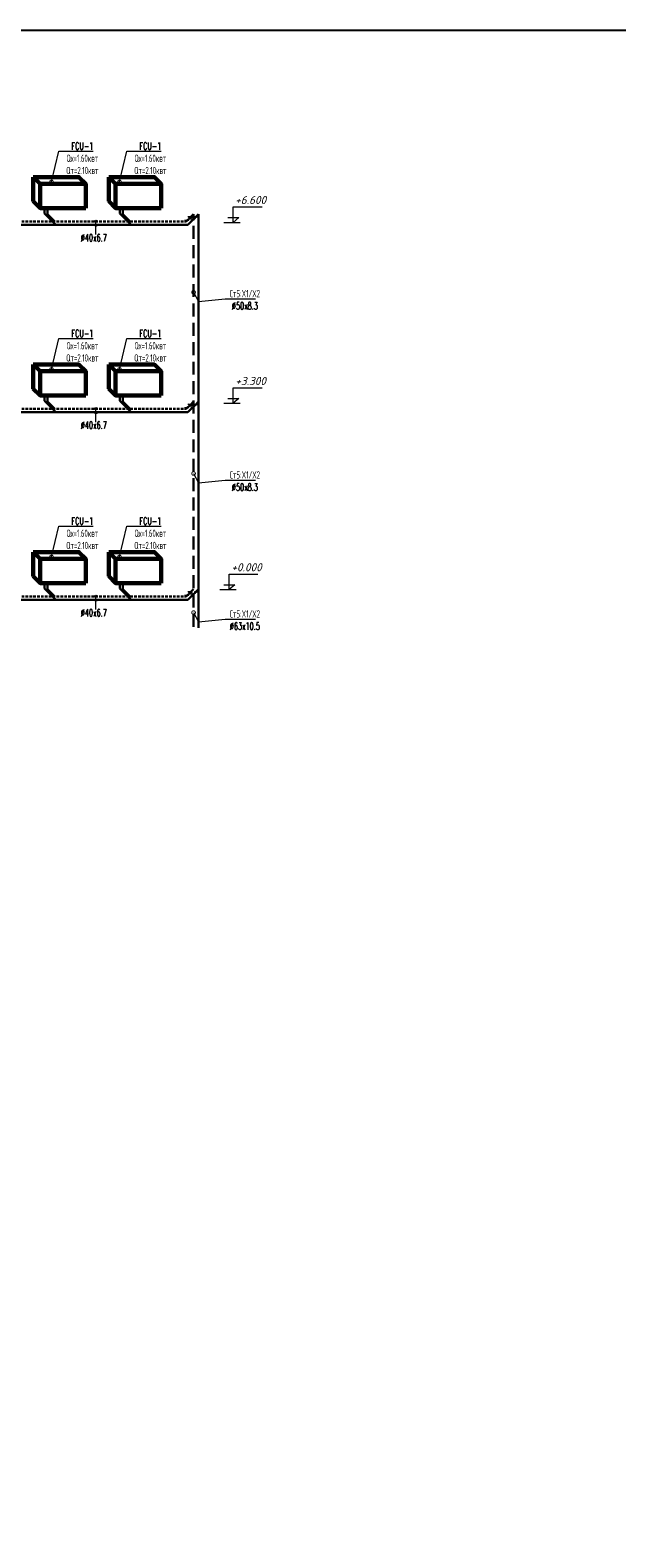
# Model space of a CAD drawing. Header units: inches. Extents: x 8001 to 766003, y -84601 to 563258.
# Tile 40 of 188: x 216099 to 230502, y 230085 to 267073. Entities that reach past the tile are written whole.
import ezdxf
from ezdxf import colors
from ezdxf.entities.mleader import LeaderData, LeaderLine
from ezdxf.enums import TextEntityAlignment as Align
from ezdxf.math import Vec2, Vec3

# ---------------------------------------------------------------- set-up
doc = ezdxf.new("R2010")
doc.units = ezdxf.units.IN
doc.header["$MEASUREMENT"] = 0
doc.linetypes.add('CONTINOUS', pattern=[0])
doc.linetypes.add('HIDDEN', pattern=[9.525, 6.35, -3.175])
for name, color, linetype, lineweight in [('Fancoil', 4, 'Continuous', 60), ('SGM-M-400-TEXT', 140, 'CONTINOUS', 20), ('SGM-M-500-11-HI-TEXT', 11, 'CONTINOUS', 20), ('SGM-M-500-9-HI-EQM', 150, 'CONTINOUS', 20), ('SGM-M-700-5-HVAC-WS-CWS-FCU', 32, 'CONTINOUS', 30), ('SGM-M-700-6-HVAC-WS-CWR-FCU', 141, 'HIDDEN', 30), ('ОВ', 250, 'Continuous', 25)]:
    doc.layers.add(name, color=color, linetype=linetype, lineweight=lineweight)
doc.styles.add('ISOPEUR', font='isocpeui.ttf')
doc.styles.add('SGM_MKN', font='romans.shx', dxfattribs={"width": 0.65, "height": 100})

# ---------------------------------------------------------------- blocks, each defined once
blk = doc.blocks.new('flaid 54512')
at = {"layer": 'ОВ', "color": 0, "lineweight": 60}
blk.add_lwpolyline([(1359433, -675694), (1359267, -675861), (1358146, -675861), (1358312, -675694)], close=True, dxfattribs=at)
for points in [[(1359433, -675694), (1359433, -676287)], [(1358146, -675861), (1358146, -676454)], [(1359267, -675861), (1359267, -676454)], [(1359433, -676287), (1359433, -676287), (1359267, -676454), (1358146, -676454)]]:
    blk.add_lwpolyline(points, dxfattribs=at)
blk = doc.blocks.new('_DotSmall')
at = {"color": 0, "linetype": 'ByBlock', "const_width": 0.5}
blk.add_lwpolyline([(-0.0625, 0, 1), (0.0625, 0, 1)], format="xyb", close=True, dxfattribs=at)
blk = doc.blocks.new('*U67')
at = {"color": 0, "linetype": 'ByBlock', "lineweight": 18}
for points in [[(863, 200), (1313, 200), (1088, 0), (1088, 633), (2267, 633)], [(700, 0), (1374, 0)]]:
    blk.add_lwpolyline(points, dxfattribs=at)
at = {"color": 0, "linetype": 'ByBlock', "lineweight": 5, "style": 'ISOPEUR'}
blk.add_attdef('LEVEL', text='', height=250, dxfattribs=at).set_placement((1678, 816), align=Align.MIDDLE_CENTER)

msp = doc.modelspace()

# ---------------------------------------------------------------- linework, layer by layer
msp.add_lwpolyline([(191105.77, 267072.808), (288605.77, 267072.808), (288605.77, 198672.808), (191105.77, 198672.808)], close=True)
at = {"layer": 'SGM-M-500-11-HI-TEXT', "color": 5, "ltscale": 30}
for p, q in [((217714.529, 262057.842, 40), (217714.529, 262381.676, 40)), ((217714.529, 257459.282, 40), (217714.529, 257783.116, 40)), ((217714.529, 252858.328, 40), (217714.529, 253182.163, 40))]:
    msp.add_line(p, q, dxfattribs=at)
for centre in [(217714.529, 262384.155, 40), (217714.529, 262289.753, 40), (217714.529, 257785.596, 40), (217714.529, 257691.194, 40), (217714.529, 253184.642, 40), (217714.529, 253090.24, 40)]:
    msp.add_circle(centre, 30, dxfattribs=at)
at = {"layer": 'SGM-M-500-9-HI-EQM', "ltscale": 30}
for p, q in [((219890.418, 262411.311, 40), (219994.418, 262411.311, 40)), ((219930.418, 262411.311, 40), (220002.016, 262450.909, 40)), ((220073.614, 262490.507, 40), (219969.614, 262490.507, 40)), ((220000.928, 262501.821, 40), (219978.301, 262479.193, 40)), ((219994.418, 262411.311, 40), (220002.016, 262450.909, 40)), ((219999.66, 262438.63, 40), (220058.175, 262455.47, 40)), ((220002.016, 262450.909, 40), (220073.614, 262490.507, 40)), ((220002.016, 262450.909, 40), (220009.614, 262490.507, 40)), ((220060.531, 262467.748, 40), (220002.016, 262450.909, 40)), ((220054.82, 262411.311, 40), (220198.016, 262490.507, 40)), ((220118.82, 262411.311, 40), (220054.82, 262411.311, 40)), ((220058.175, 262455.47, 40), (220060.531, 262467.748, 40)), ((220059.353, 262461.609, 40), (220078.859, 262467.222, 40)), ((220076.974, 262457.399, 40), (220080.743, 262477.045, 40)), ((220134.016, 262490.507, 40), (220118.82, 262411.311, 40)), ((220198.016, 262490.507, 40), (220134.016, 262490.507, 40)), ((219890.418, 257812.751, 40), (219994.418, 257812.751, 40)), ((219930.418, 257812.751, 40), (220002.016, 257852.349, 40)), ((220073.614, 257891.947, 40), (219969.614, 257891.947, 40)), ((220000.928, 257903.261, 40), (219978.301, 257880.633, 40)), ((219994.418, 257812.751, 40), (220002.016, 257852.349, 40)), ((219999.66, 257840.07, 40), (220058.175, 257856.91, 40)), ((220002.016, 257852.349, 40), (220073.614, 257891.947, 40)), ((220002.016, 257852.349, 40), (220009.614, 257891.947, 40)), ((220060.531, 257869.189, 40), (220002.016, 257852.349, 40)), ((220054.82, 257812.751, 40), (220198.016, 257891.947, 40)), ((220118.82, 257812.751, 40), (220054.82, 257812.751, 40)), ((220058.175, 257856.91, 40), (220060.531, 257869.189, 40)), ((220059.353, 257863.049, 40), (220078.859, 257868.662, 40)), ((220076.974, 257858.839, 40), (220080.743, 257878.486, 40)), ((220134.016, 257891.947, 40), (220118.82, 257812.751, 40)), ((220198.016, 257891.947, 40), (220134.016, 257891.947, 40)), ((219890.418, 253211.797, 40), (219994.418, 253211.797, 40)), ((219930.418, 253211.797, 40), (220002.016, 253251.395, 40)), ((220073.614, 253290.993, 40), (219969.614, 253290.993, 40)), ((220000.928, 253302.307, 40), (219978.301, 253279.68, 40)), ((219994.418, 253211.797, 40), (220002.016, 253251.395, 40)), ((219999.66, 253239.117, 40), (220058.175, 253255.956, 40)), ((220002.016, 253251.395, 40), (220073.614, 253290.993, 40)), ((220002.016, 253251.395, 40), (220009.614, 253290.993, 40)), ((220060.531, 253268.235, 40), (220002.016, 253251.395, 40)), ((220054.82, 253211.797, 40), (220198.016, 253290.993, 40)), ((220118.82, 253211.797, 40), (220054.82, 253211.797, 40)), ((220058.175, 253255.956, 40), (220060.531, 253268.235, 40)), ((220059.353, 253262.095, 40), (220078.859, 253267.709, 40)), ((220076.974, 253257.886, 40), (220080.743, 253277.532, 40)), ((220134.016, 253290.993, 40), (220118.82, 253211.797, 40)), ((220198.016, 253290.993, 40), (220134.016, 253290.993, 40))]:
    msp.add_line(p, q, dxfattribs=at)
for centre in [(220126.418, 262450.909, 40), (220126.418, 257852.349, 40), (220126.418, 253251.395, 40)]:
    msp.add_ellipse(centre, major_axis=(27.029, 11.196), ratio=0.414213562, start_param=1.570796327, end_param=7.853981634, dxfattribs=at)
at = {"layer": 'SGM-M-700-5-HVAC-WS-CWS-FCU', "ltscale": 500}
for p, q in [((216452.185, 262575.511, 40), (216452.185, 262708.902, 40)), ((218304.186, 262575.511, 40), (218304.186, 262708.902, 40)), ((201914.876, 262296.82, 40), (219972.312, 262296.802, 40)), ((216452.185, 262575.51, 40), (216729.971, 262297.731, 40)), ((218304.186, 262575.51, 40), (218582.899, 262296.804, 40)), ((220086.82, 262411.311, 40), (219972.335, 262296.826, 40)), ((220236.226, 262560.717, 40), (220166.016, 262490.507, 40)), ((220236.226, 252409.52, 40), (220236.226, 262560.717, 40)), ((216452.185, 257976.951, 40), (216452.185, 258110.343, 40)), ((216452.185, 257976.951, 40), (216729.971, 257699.171, 40)), ((218304.186, 257976.951, 40), (218304.186, 258110.343, 40)), ((218304.186, 257976.951, 40), (218582.899, 257698.244, 40)), ((220086.82, 257812.751, 40), (219972.335, 257698.266, 40)), ((220236.226, 257962.157, 40), (220166.016, 257891.947, 40)), ((201914.876, 257698.26, 40), (219972.312, 257698.243, 40)), ((216452.185, 253375.997, 40), (216452.185, 253509.389, 40)), ((216452.185, 253375.997, 40), (216729.971, 253098.217, 40)), ((218304.186, 253375.997, 40), (218304.186, 253509.389, 40)), ((218304.186, 253375.997, 40), (218582.899, 253097.29, 40)), ((201914.876, 253097.306, 40), (219972.312, 253097.289, 40)), ((220086.82, 253211.797, 40), (219972.335, 253097.312, 40)), ((220236.226, 253361.203, 40), (220166.016, 253290.993, 40))]:
    msp.add_line(p, q, dxfattribs=at)
at = {"layer": 'SGM-M-700-6-HVAC-WS-CWR-FCU', "ltscale": 500}
for p, q in [((216526.33, 262561.366, 40), (216526.33, 262708.901, 40)), ((218378.331, 262561.366, 40), (218378.331, 262708.901, 40)), ((216526.331, 262561.365, 40), (216706.023, 262381.676, 40)), ((218378.331, 262561.365, 40), (218558.024, 262381.676, 40)), ((219962.418, 262411.311, 40), (219932.784, 262381.676, 40)), ((220111.824, 262560.717, 40), (220041.614, 262490.507, 40)), ((216526.33, 257962.806, 40), (216526.33, 258110.342, 40)), ((216526.331, 257962.805, 40), (216706.023, 257783.116, 40)), ((218378.331, 257962.806, 40), (218378.331, 258110.342, 40)), ((218378.331, 257962.805, 40), (218558.024, 257783.116, 40)), ((219962.418, 257812.751, 40), (219932.784, 257783.116, 40)), ((220111.824, 257962.157, 40), (220041.614, 257891.947, 40)), ((216526.33, 253361.852, 40), (216526.33, 253509.388, 40)), ((218378.331, 253361.852, 40), (218378.331, 253509.388, 40)), ((216526.331, 253361.851, 40), (216706.023, 253182.163, 40)), ((218378.331, 253361.851, 40), (218558.024, 253182.163, 40)), ((219962.418, 253211.797, 40), (219932.784, 253182.163, 40)), ((220111.824, 253361.203, 40), (220041.614, 253290.993, 40))]:
    msp.add_line(p, q, dxfattribs=at)
at = {"layer": 'SGM-M-700-6-HVAC-WS-CWR-FCU', "ltscale": 10}
for p, q in [((201890.017, 262381.676, 40), (219932.784, 262381.676, 40)), ((201890.017, 257783.116, 40), (219932.784, 257783.116, 40)), ((201890.017, 253182.163, 40), (219932.784, 253182.163, 40))]:
    msp.add_line(p, q, dxfattribs=at)
at = {"layer": 'SGM-M-700-6-HVAC-WS-CWR-FCU', "ltscale": 50}
msp.add_line((220111.824, 252430.564, 40), (220111.824, 262560.717, 40), dxfattribs=at)

# ---------------------------------------------------------------- block references
at = {"color": 0}
ref = msp.add_blockref('*U67', (220433.406, 262357.924), dxfattribs=dict(at, xscale=0.6000000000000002, yscale=0.6000000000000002, zscale=0.6000000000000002))
ref.add_attrib('LEVEL', '+6.600', dxfattribs={"color": 0, "linetype": 'ByBlock', "lineweight": 5, "height": 200, "style": 'ISOPEUR'}).set_placement((221512.615, 262905.91), align=Align.MIDDLE_CENTER)
ref = msp.add_blockref('*U67', (220433.406, 257918.217), dxfattribs=dict(at, xscale=0.6000000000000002, yscale=0.6000000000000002, zscale=0.6000000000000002))
ref.add_attrib('LEVEL', '+3.300', dxfattribs={"color": 0, "linetype": 'ByBlock', "lineweight": 5, "height": 200, "style": 'ISOPEUR'}).set_placement((221512.615, 258466.203), align=Align.MIDDLE_CENTER)
ref = msp.add_blockref('*U67', (220332.531, 253347.972), dxfattribs=dict(at, xscale=0.6000000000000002, yscale=0.6000000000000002, zscale=0.6000000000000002))
ref.add_attrib('LEVEL', '+0.000', dxfattribs={"color": 0, "linetype": 'ByBlock', "lineweight": 5, "height": 200, "style": 'ISOPEUR'}).set_placement((221411.741, 253895.958), align=Align.MIDDLE_CENTER)
at = {"layer": 'Fancoil', "color": 0, "lineweight": 25, "xscale": -1}
for p in [(1575609.701, 939162.557), (1577461.702, 939162.557), (1575609.701, 934563.997), (1577461.702, 934563.997), (1575609.701, 929963.043), (1577461.702, 929963.043)]:
    msp.add_blockref('flaid 54512', p, dxfattribs=at)

# ---------------------------------------------------------------- texts
at = {"layer": 'SGM-M-500-11-HI-TEXT', "color": 5, "ltscale": 30, "style": 'SGM_MKN', "width": 0.65}
for p in [(217344.68, 261890.752, 40), (217344.68, 257292.193, 40), (217344.68, 252691.239, 40)]:
    msp.add_text('%%C40x6.7', height=180, dxfattribs=at).set_placement(p)

# ---------------------------------------------------------------- leaders
at = {"layer": 'SGM-M-400-TEXT', "color": 7, "ltscale": 30, "true_color": 0xffffff}
ml = msp.add_multileader_mtext('Standard', dxfattribs=at)
ml.set_content('\\A1;{\\C255;\\c16777215;FCU-1\\PQх=1.60квт\\PQт=2.10квт}', color=5, style='SGM_MKN')
ml.set_leader_properties(lineweight=18)
ml.set_arrow_properties(name='DOTSMALL')
ml.build(insert=Vec2(0, 0))
ml.multileader.update_dxf_attribs({"text_left_attachment_type": 6, "text_right_attachment_type": 6, "dogleg_length": 0, "arrow_head_size": 180})
ctx = ml.context
ctx.base_point, ctx.char_height, ctx.arrow_head_size, ctx.plane_origin = Vec3(216804.484, 264104.435, 40), 180, 180, Vec3(323602.322, 407144.823, 40)
ctx.left_attachment, ctx.right_attachment, ctx.text_align_type = 6, 6, 1
notes = []
notes.append((ctx, [(0, (1, 1, 0), (216804.484, 264104.435, 40), (1, 0), 0, [(0, [(216623.466, 263349.268, 40)], 0, [])])]))
ctx.mtext.insert, ctx.mtext.width, ctx.mtext.defined_height, ctx.mtext.alignment, ctx.mtext.flow_direction = Vec3(217380.341, 264320.435, 40), 830.20237, 239.92, 2, 5
ml = msp.add_multileader_mtext('Standard', dxfattribs=at)
ml.set_content('\\A1;{\\C255;\\c16777215;FCU-1\\PQх=1.60квт\\PQт=2.10квт}', color=5, style='SGM_MKN')
ml.set_leader_properties(lineweight=18)
ml.set_arrow_properties(name='DOTSMALL')
ml.build(insert=Vec2(0, 0))
ml.multileader.update_dxf_attribs({"text_left_attachment_type": 6, "text_right_attachment_type": 6, "dogleg_length": 0, "arrow_head_size": 180})
ctx = ml.context
ctx.base_point, ctx.char_height, ctx.arrow_head_size, ctx.plane_origin = Vec3(218473.686, 264104.435, 40), 180, 180, Vec3(325271.524, 407144.823, 40)
ctx.left_attachment, ctx.right_attachment, ctx.text_align_type = 6, 6, 1
notes.append((ctx, [(0, (1, 1, 0), (218473.686, 264104.435, 40), (1, 0), 0, [(0, [(218292.668, 263349.268, 40)], 0, [])])]))
ctx.mtext.insert, ctx.mtext.width, ctx.mtext.defined_height, ctx.mtext.alignment, ctx.mtext.flow_direction = Vec3(219049.543, 264320.435, 40), 830.20237, 239.92, 2, 5
at = {"layer": 'SGM-M-400-TEXT', "color": 5, "ltscale": 30}
ml = msp.add_multileader_mtext('Standard', dxfattribs=at)
ml.set_content('\\A1;Ст5:X1/X2\\PØ50x8.3', color=5, style='SGM_MKN')
ml.set_leader_properties(lineweight=18)
ml.set_arrow_properties(name='DOTSMALL')
ml.build(insert=Vec2(0, 0))
ml.multileader.update_dxf_attribs({"text_left_attachment_type": 6, "text_right_attachment_type": 6, "dogleg_length": 0, "arrow_head_size": 180})
ctx = ml.context
ctx.base_point, ctx.char_height, ctx.arrow_head_size, ctx.plane_origin = Vec3(220884.166, 260483.639), 180, 180, Vec3(113091.863, 394849.801)
ctx.left_attachment, ctx.right_attachment, ctx.text_align_type = 6, 6, 1
notes.append((ctx, [(0, (1, 1, 0), (220884.166, 260483.639), (1, 0), 0, [(2, [(220111.824, 260643.04), (220236.226, 260417.66)], 0, [])])]))
ctx.mtext.insert, ctx.mtext.width, ctx.mtext.alignment, ctx.mtext.flow_direction = Vec3(221370.88, 260699.639), 1466.7327, 2, 5
at = {"layer": 'SGM-M-400-TEXT', "color": 7, "ltscale": 30, "true_color": 0xffffff}
ml = msp.add_multileader_mtext('Standard', dxfattribs=at)
ml.set_content('\\A1;{\\C255;\\c16777215;FCU-1\\PQх=1.60квт\\PQт=2.10квт}', color=5, style='SGM_MKN')
ml.set_leader_properties(lineweight=18)
ml.set_arrow_properties(name='DOTSMALL')
ml.build(insert=Vec2(0, 0))
ml.multileader.update_dxf_attribs({"text_left_attachment_type": 6, "text_right_attachment_type": 6, "dogleg_length": 0, "arrow_head_size": 180})
ctx = ml.context
ctx.base_point, ctx.char_height, ctx.arrow_head_size, ctx.plane_origin = Vec3(216804.484, 259505.875, 40), 180, 180, Vec3(323602.322, 402546.264, 40)
ctx.left_attachment, ctx.right_attachment, ctx.text_align_type = 6, 6, 1
notes.append((ctx, [(0, (1, 1, 0), (216804.484, 259505.875, 40), (1, 0), 0, [(0, [(216623.466, 258750.709, 40)], 0, [])])]))
ctx.mtext.insert, ctx.mtext.width, ctx.mtext.defined_height, ctx.mtext.alignment, ctx.mtext.flow_direction = Vec3(217380.341, 259721.875, 40), 830.20237, 239.92, 2, 5
ml = msp.add_multileader_mtext('Standard', dxfattribs=at)
ml.set_content('\\A1;{\\C255;\\c16777215;FCU-1\\PQх=1.60квт\\PQт=2.10квт}', color=5, style='SGM_MKN')
ml.set_leader_properties(lineweight=18)
ml.set_arrow_properties(name='DOTSMALL')
ml.build(insert=Vec2(0, 0))
ml.multileader.update_dxf_attribs({"text_left_attachment_type": 6, "text_right_attachment_type": 6, "dogleg_length": 0, "arrow_head_size": 180})
ctx = ml.context
ctx.base_point, ctx.char_height, ctx.arrow_head_size, ctx.plane_origin = Vec3(218473.686, 259505.875, 40), 180, 180, Vec3(325271.524, 402546.264, 40)
ctx.left_attachment, ctx.right_attachment, ctx.text_align_type = 6, 6, 1
notes.append((ctx, [(0, (1, 1, 0), (218473.686, 259505.875, 40), (1, 0), 0, [(0, [(218292.668, 258750.709, 40)], 0, [])])]))
ctx.mtext.insert, ctx.mtext.width, ctx.mtext.defined_height, ctx.mtext.alignment, ctx.mtext.flow_direction = Vec3(219049.543, 259721.875, 40), 830.20237, 239.92, 2, 5
at = {"layer": 'SGM-M-400-TEXT', "color": 5, "ltscale": 30}
ml = msp.add_multileader_mtext('Standard', dxfattribs=at)
ml.set_content('\\A1;Ст5:X1/X2\\PØ50x8.3', color=5, style='SGM_MKN')
ml.set_leader_properties(lineweight=18)
ml.set_arrow_properties(name='DOTSMALL')
ml.build(insert=Vec2(0, 0))
ml.multileader.update_dxf_attribs({"text_left_attachment_type": 6, "text_right_attachment_type": 6, "dogleg_length": 0, "arrow_head_size": 180})
ctx = ml.context
ctx.base_point, ctx.char_height, ctx.arrow_head_size, ctx.plane_origin = Vec3(220884.166, 256036.408), 180, 180, Vec3(113091.863, 390402.57)
ctx.left_attachment, ctx.right_attachment, ctx.text_align_type = 6, 6, 1
notes.append((ctx, [(0, (1, 1, 0), (220884.166, 256036.408), (1, 0), 0, [(2, [(220111.824, 256195.809), (220236.226, 255970.429)], 0, [])])]))
ctx.mtext.insert, ctx.mtext.width, ctx.mtext.alignment, ctx.mtext.flow_direction = Vec3(221370.88, 256252.408), 1466.7327, 2, 5
at = {"layer": 'SGM-M-400-TEXT', "color": 7, "ltscale": 30, "true_color": 0xffffff}
ml = msp.add_multileader_mtext('Standard', dxfattribs=at)
ml.set_content('\\A1;{\\C255;\\c16777215;FCU-1\\PQх=1.60квт\\PQт=2.10квт}', color=5, style='SGM_MKN')
ml.set_leader_properties(lineweight=18)
ml.set_arrow_properties(name='DOTSMALL')
ml.build(insert=Vec2(0, 0))
ml.multileader.update_dxf_attribs({"text_left_attachment_type": 6, "text_right_attachment_type": 6, "dogleg_length": 0, "arrow_head_size": 180})
ctx = ml.context
ctx.base_point, ctx.char_height, ctx.arrow_head_size, ctx.plane_origin = Vec3(216804.484, 254904.921, 40), 180, 180, Vec3(323602.322, 397945.31, 40)
ctx.left_attachment, ctx.right_attachment, ctx.text_align_type = 6, 6, 1
notes.append((ctx, [(0, (1, 1, 0), (216804.484, 254904.921, 40), (1, 0), 0, [(0, [(216623.466, 254149.755, 40)], 0, [])])]))
ctx.mtext.insert, ctx.mtext.width, ctx.mtext.defined_height, ctx.mtext.alignment, ctx.mtext.flow_direction = Vec3(217380.341, 255120.921, 40), 830.20237, 239.92, 2, 5
ml = msp.add_multileader_mtext('Standard', dxfattribs=at)
ml.set_content('\\A1;{\\C255;\\c16777215;FCU-1\\PQх=1.60квт\\PQт=2.10квт}', color=5, style='SGM_MKN')
ml.set_leader_properties(lineweight=18)
ml.set_arrow_properties(name='DOTSMALL')
ml.build(insert=Vec2(0, 0))
ml.multileader.update_dxf_attribs({"text_left_attachment_type": 6, "text_right_attachment_type": 6, "dogleg_length": 0, "arrow_head_size": 180})
ctx = ml.context
ctx.base_point, ctx.char_height, ctx.arrow_head_size, ctx.plane_origin = Vec3(218473.686, 254904.921, 40), 180, 180, Vec3(325271.524, 397945.31, 40)
ctx.left_attachment, ctx.right_attachment, ctx.text_align_type = 6, 6, 1
notes.append((ctx, [(0, (1, 1, 0), (218473.686, 254904.921, 40), (1, 0), 0, [(0, [(218292.668, 254149.755, 40)], 0, [])])]))
ctx.mtext.insert, ctx.mtext.width, ctx.mtext.defined_height, ctx.mtext.alignment, ctx.mtext.flow_direction = Vec3(219049.543, 255120.921, 40), 830.20237, 239.92, 2, 5
at = {"layer": 'SGM-M-400-TEXT', "color": 5, "ltscale": 30}
ml = msp.add_multileader_mtext('Standard', dxfattribs=at)
ml.set_content('\\A1;Ст5:X1/X2\\PØ63x10.5', color=5, style='SGM_MKN')
ml.set_leader_properties(lineweight=18)
ml.set_arrow_properties(name='DOTSMALL')
ml.build(insert=Vec2(0, 0))
ml.multileader.update_dxf_attribs({"text_left_attachment_type": 6, "text_right_attachment_type": 6, "dogleg_length": 0, "arrow_head_size": 180})
ctx = ml.context
ctx.base_point, ctx.char_height, ctx.arrow_head_size, ctx.plane_origin = Vec3(220884.166, 252625.132), 180, 180, Vec3(113091.863, 386991.294)
ctx.left_attachment, ctx.right_attachment, ctx.text_align_type = 6, 6, 1
notes.append((ctx, [(0, (1, 1, 0), (220884.166, 252625.132), (1, 0), 0, [(2, [(220111.824, 252784.533), (220236.226, 252559.153)], 0, [])])]))
ctx.mtext.insert, ctx.mtext.width, ctx.mtext.alignment, ctx.mtext.flow_direction = Vec3(221370.88, 252841.132), 1466.7327, 2, 5
for ctx, leaders in notes:
    for number, flags, end, landing, length, lines in leaders:
        leader = LeaderData()
        leader.index, (leader.has_last_leader_line, leader.has_dogleg_vector, leader.attachment_direction) = number, flags
        leader.last_leader_point, leader.dogleg_vector, leader.dogleg_length = Vec3(end), Vec3(landing), length
        for number, points, colour, breaks in lines:
            line = LeaderLine()
            line.index, line.vertices, line.color, line.breaks = number, Vec3.list(points), colors.encode_raw_color(colour), breaks
            leader.lines.append(line)
        ctx.leaders.append(leader)

doc.saveas('drawing.dxf')
